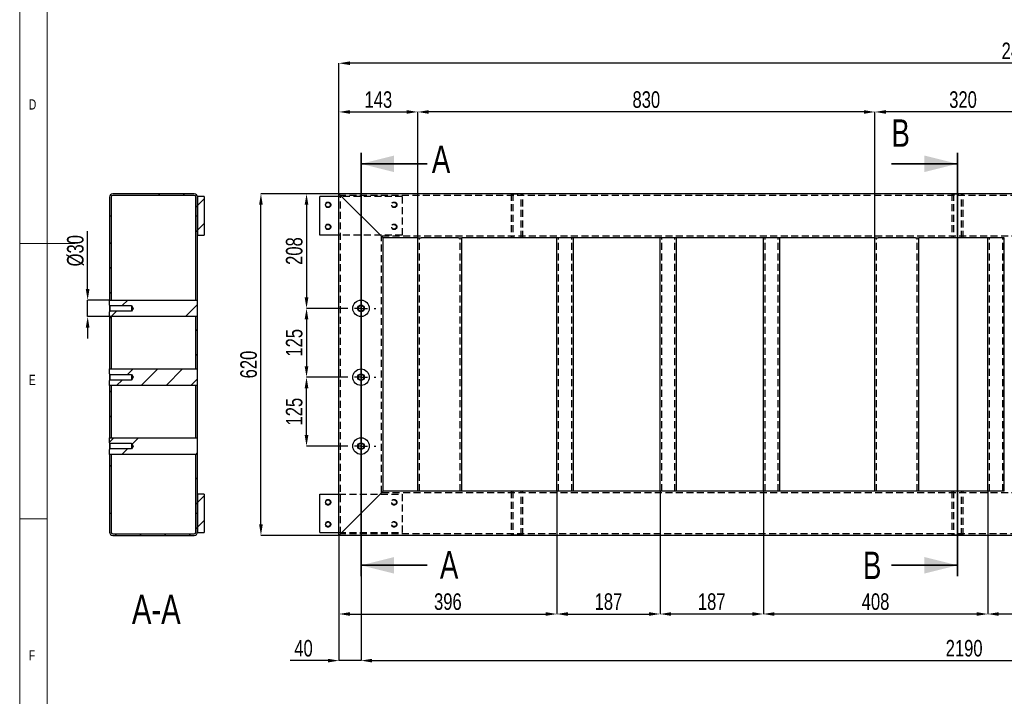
# Model space of a CAD drawing. Header units: millimetres. Extents: x 5 to 589, y 5 to 415.
# Tile 2 of 10: x 5 to 184, y 128 to 251. Entities that reach past the tile are written whole.
import ezdxf

# ---------------------------------------------------------------- set-up
doc = ezdxf.new("R2010")
doc.units = ezdxf.units.MM
doc.header["$PDSIZE"] = -1
doc.linetypes.add('CENTERX2', pattern=[20.32, 12.7, -2.54, 2.54, -2.54])
doc.linetypes.add('HIDDEN', pattern=[1.905, 1.27, -0.635])
for name, color, linetype in [('COTES', 1, 'Continuous'), ('NOTES', 6, 'Continuous'), ('TRAIT-FINS', 9, 'Continuous'), ('TRAIT-MIXTES', 3, 'CENTERX2'), ('TRAIT-TIRET', 2, 'HIDDEN')]:
    doc.layers.add(name, color=color, linetype=linetype)
doc.layers.add('TRAIT-FORT', color=4, linetype='Continuous', lineweight=25)
doc.styles.add('SLDTEXTSTYLE0', font='TXT', dxfattribs={"width": 0.75})
doc.dimstyles.new('SLDDIMSTYLE0', dxfattribs={"dimtxt": 3, "dimasz": 2, "dimexe": 0, "dimexo": 0.0625, "dimgap": 0.75, "dimtad": 1, "dimdec": 0, "dimlfac": 10, "dimrnd": 1e-09, "dimzin": 12, "dimdsep": 46, "dimtxsty": 'SLDTEXTSTYLE0', "dimsah": 1, "dimcen": 0.09, "dimadec": 0, "dimazin": 3, "dimtfac": 1, "dimtdec": 0, "dimtofl": 0, "dimtmove": 0, "dimatfit": 3, "dimfxl": 1, "dimfrac": 2, "dimtolj": 1, "dimtzin": 12, "dimarcsym": 0})
doc.dimstyles.new('SLDDIMSTYLE1', dxfattribs={"dimtxt": 3, "dimasz": 2, "dimexe": 0, "dimexo": 0.0625, "dimgap": 0.75, "dimtad": 1, "dimdec": 0, "dimlfac": 10, "dimrnd": 1e-09, "dimzin": 12, "dimdsep": 46, "dimtxsty": 'SLDTEXTSTYLE0', "dimsah": 1, "dimcen": 0.09, "dimadec": 0, "dimazin": 3, "dimtfac": 1, "dimtdec": 0, "dimtmove": 0, "dimatfit": 0, "dimfxl": 1, "dimfrac": 2, "dimtolj": 1, "dimtzin": 12, "dimarcsym": 0})
pattern_1 = [(45, (0, 0), (-13.4704, 13.4704), []), (45, (4.49, 2e-323), (-13.4704, 13.4704), []), (45, (8.98, 4e-323), (-13.4704, 13.4704), []), (45, (13.47, 6e-323), (-13.4704, 13.4704), [])]

# ---------------------------------------------------------------- blocks, each defined once
blk = doc.blocks.new('_D')
at = {"layer": 'COTES', "color": 0, "lineweight": -2, "transparency": 16777216}
for p, q in [((285.97, 168.47), (285.97, 134.29)), ((66.97, 149.53), (66.97, 134.29)), ((68.97, 134.29), (283.97, 134.29))]:
    blk.add_line(p, q, dxfattribs=at)
at = {"layer": 'COTES', "color": 0, "transparency": 16777216}
for points in [[(68.97, 134.62), (68.97, 133.96), (66.97, 134.29)], [(283.97, 134.62), (283.97, 133.96), (285.97, 134.29)]]:
    blk.add_solid(points, dxfattribs=at)
at = {"layer": 'Defpoints', "color": 0, "transparency": 16777216}
for p in [(285.97, 168.53), (66.97, 149.59), (285.97, 134.29)]:
    blk.add_point(p, dxfattribs=at)
at = {"layer": 'COTES', "color": 0, "transparency": 16777216, "insert": (176.47, 138.04), "char_height": 3, "attachment_point": 2, "style": 'SLDTEXTSTYLE0'}
blk.add_mtext('\\A1;2190', dxfattribs=at)
blk = doc.blocks.new('_D_1')
at = {"layer": 'COTES', "color": 0, "lineweight": -2, "transparency": 16777216}
for p, q in [((62.9, 219.03), (48.8, 219.03)), ((48.8, 159.03), (48.8, 217.03)), ((62.9, 157.03), (48.8, 157.03))]:
    blk.add_line(p, q, dxfattribs=at)
at = {"layer": 'COTES', "color": 0, "transparency": 16777216}
for points in [[(48.47, 217.03), (49.13, 217.03), (48.8, 219.03)], [(48.47, 159.03), (49.13, 159.03), (48.8, 157.03)]]:
    blk.add_solid(points, dxfattribs=at)
at = {"layer": 'Defpoints', "color": 0, "transparency": 16777216}
for p in [(48.8, 219.03), (62.97, 219.03), (62.97, 157.03)]:
    blk.add_point(p, dxfattribs=at)
at = {"layer": 'COTES', "color": 0, "transparency": 16777216, "insert": (45.05, 188.03), "char_height": 3, "attachment_point": 2, "rotation": 90, "style": 'SLDTEXTSTYLE0'}
blk.add_mtext('\\A1;620', dxfattribs=at)
blk = doc.blocks.new('_D_2')
at = {"layer": 'COTES', "color": 0, "lineweight": -2, "transparency": 16777216}
for p, q in [((64.2, 198.23), (57.08, 198.23)), ((57.08, 196.23), (57.08, 187.73)), ((64.2, 185.73), (57.08, 185.73))]:
    blk.add_line(p, q, dxfattribs=at)
at = {"layer": 'COTES', "color": 0, "transparency": 16777216}
for points in [[(56.74, 196.23), (57.41, 196.23), (57.08, 198.23)], [(56.74, 187.73), (57.41, 187.73), (57.08, 185.73)]]:
    blk.add_solid(points, dxfattribs=at)
at = {"layer": 'Defpoints', "color": 0, "transparency": 16777216}
for p in [(64.27, 198.23), (57.08, 185.73), (64.27, 185.73)]:
    blk.add_point(p, dxfattribs=at)
at = {"layer": 'COTES', "color": 0, "transparency": 16777216, "insert": (53.33, 191.98), "char_height": 3, "attachment_point": 2, "rotation": 90, "style": 'SLDTEXTSTYLE0'}
blk.add_mtext('\\A1;125', dxfattribs=at)
blk = doc.blocks.new('_D_3')
at = {"layer": 'COTES', "color": 0, "lineweight": -2, "transparency": 16777216}
for p, q in [((62.9, 219.03), (57.08, 219.03)), ((57.08, 217.03), (57.08, 200.23)), ((64.2, 198.23), (57.08, 198.23))]:
    blk.add_line(p, q, dxfattribs=at)
at = {"layer": 'COTES', "color": 0, "transparency": 16777216}
for points in [[(56.74, 217.03), (57.41, 217.03), (57.08, 219.03)], [(56.74, 200.23), (57.41, 200.23), (57.08, 198.23)]]:
    blk.add_solid(points, dxfattribs=at)
at = {"layer": 'Defpoints', "color": 0, "transparency": 16777216}
for p in [(62.97, 219.03), (57.08, 198.23), (64.27, 198.23)]:
    blk.add_point(p, dxfattribs=at)
at = {"layer": 'COTES', "color": 0, "transparency": 16777216, "insert": (53.33, 208.63), "char_height": 3, "attachment_point": 2, "rotation": 90, "style": 'SLDTEXTSTYLE0'}
blk.add_mtext('\\A1;208', dxfattribs=at)
blk = doc.blocks.new('_D_4')
at = {"layer": 'COTES', "color": 0, "lineweight": -2, "transparency": 16777216}
for p, q in [((64.2, 185.73), (57.08, 185.73)), ((57.08, 175.23), (57.08, 183.73)), ((64.2, 173.23), (57.08, 173.23))]:
    blk.add_line(p, q, dxfattribs=at)
at = {"layer": 'COTES', "color": 0, "transparency": 16777216}
for points in [[(56.74, 183.73), (57.41, 183.73), (57.08, 185.73)], [(56.74, 175.23), (57.41, 175.23), (57.08, 173.23)]]:
    blk.add_solid(points, dxfattribs=at)
at = {"layer": 'Defpoints', "color": 0, "transparency": 16777216}
for p in [(57.08, 185.73), (64.27, 185.73), (64.27, 173.23)]:
    blk.add_point(p, dxfattribs=at)
at = {"layer": 'COTES', "color": 0, "transparency": 16777216, "insert": (53.33, 179.48), "char_height": 3, "attachment_point": 2, "rotation": 90, "style": 'SLDTEXTSTYLE0'}
blk.add_mtext('\\A1;125', dxfattribs=at)
blk = doc.blocks.new('_D_8')
at = {"layer": 'COTES', "color": 0, "lineweight": -2, "transparency": 16777216}
for p, q in [((62.97, 219.1), (62.97, 233.88)), ((64.97, 233.88), (75.27, 233.88)), ((77.27, 211.1), (77.27, 233.88))]:
    blk.add_line(p, q, dxfattribs=at)
at = {"layer": 'COTES', "color": 0, "transparency": 16777216}
for points in [[(64.97, 234.21), (64.97, 233.55), (62.97, 233.88)], [(75.27, 234.21), (75.27, 233.55), (77.27, 233.88)]]:
    blk.add_solid(points, dxfattribs=at)
at = {"layer": 'Defpoints', "color": 0, "transparency": 16777216}
for p in [(77.27, 233.88), (62.97, 219.03), (77.27, 211.03)]:
    blk.add_point(p, dxfattribs=at)
at = {"layer": 'COTES', "color": 0, "transparency": 16777216, "insert": (70.12, 237.63), "char_height": 3, "attachment_point": 2, "style": 'SLDTEXTSTYLE0'}
blk.add_mtext('\\A1;143', dxfattribs=at)
blk = doc.blocks.new('_D_9')
at = {"layer": 'COTES', "color": 0, "lineweight": -2, "transparency": 16777216}
for p, q in [((77.27, 211.1), (77.27, 233.88)), ((158.27, 233.88), (79.27, 233.88)), ((160.27, 211.1), (160.27, 233.88))]:
    blk.add_line(p, q, dxfattribs=at)
at = {"layer": 'COTES', "color": 0, "transparency": 16777216}
for points in [[(79.27, 234.21), (79.27, 233.55), (77.27, 233.88)], [(158.27, 234.21), (158.27, 233.55), (160.27, 233.88)]]:
    blk.add_solid(points, dxfattribs=at)
at = {"layer": 'Defpoints', "color": 0, "transparency": 16777216}
for p in [(77.27, 233.88), (77.27, 211.03), (160.27, 211.03)]:
    blk.add_point(p, dxfattribs=at)
at = {"layer": 'COTES', "color": 0, "transparency": 16777216, "insert": (118.77, 237.63), "char_height": 3, "attachment_point": 2, "style": 'SLDTEXTSTYLE0'}
blk.add_mtext('\\A1;830', dxfattribs=at)
blk = doc.blocks.new('_D_10')
at = {"layer": 'COTES', "color": 0, "lineweight": -2, "transparency": 16777216}
for p, q in [((160.27, 211.1), (160.27, 233.88)), ((190.27, 233.88), (162.27, 233.88)), ((192.27, 211.1), (192.27, 233.88))]:
    blk.add_line(p, q, dxfattribs=at)
at = {"layer": 'COTES', "color": 0, "transparency": 16777216}
for points in [[(162.27, 234.21), (162.27, 233.55), (160.27, 233.88)], [(190.27, 234.21), (190.27, 233.55), (192.27, 233.88)]]:
    blk.add_solid(points, dxfattribs=at)
at = {"layer": 'Defpoints', "color": 0, "transparency": 16777216}
for p in [(160.27, 233.88), (160.27, 211.03), (192.27, 211.03)]:
    blk.add_point(p, dxfattribs=at)
at = {"layer": 'COTES', "color": 0, "transparency": 16777216, "insert": (176.27, 237.63), "char_height": 3, "attachment_point": 2, "style": 'SLDTEXTSTYLE0'}
blk.add_mtext('\\A1;320', dxfattribs=at)
blk = doc.blocks.new('_D_13')
at = {"layer": 'COTES', "color": 0, "lineweight": -2, "transparency": 16777216}
for p, q in [((62.97, 219.1), (62.97, 242.72)), ((308.27, 242.72), (64.97, 242.72)), ((310.27, 219.1), (310.27, 242.72))]:
    blk.add_line(p, q, dxfattribs=at)
at = {"layer": 'COTES', "color": 0, "transparency": 16777216}
for points in [[(64.97, 243.06), (64.97, 242.39), (62.97, 242.72)], [(308.27, 243.06), (308.27, 242.39), (310.27, 242.72)]]:
    blk.add_solid(points, dxfattribs=at)
at = {"layer": 'Defpoints', "color": 0, "transparency": 16777216}
for p in [(62.97, 242.72), (62.97, 219.03), (310.27, 219.03)]:
    blk.add_point(p, dxfattribs=at)
at = {"layer": 'COTES', "color": 0, "transparency": 16777216, "insert": (186.62, 246.47), "char_height": 3, "attachment_point": 2, "style": 'SLDTEXTSTYLE0'}
blk.add_mtext('\\A1;2473', dxfattribs=at)
blk = doc.blocks.new('_D_14')
at = {"layer": 'COTES', "color": 0, "lineweight": -2, "transparency": 16777216}
for p, q in [((102.52, 164.97), (102.52, 142.75)), ((62.97, 156.97), (62.97, 142.75)), ((64.97, 142.75), (100.52, 142.75))]:
    blk.add_line(p, q, dxfattribs=at)
at = {"layer": 'COTES', "color": 0, "transparency": 16777216}
for points in [[(64.97, 143.08), (64.97, 142.42), (62.97, 142.75)], [(100.52, 143.08), (100.52, 142.42), (102.52, 142.75)]]:
    blk.add_solid(points, dxfattribs=at)
at = {"layer": 'Defpoints', "color": 0, "transparency": 16777216}
for p in [(102.52, 165.03), (62.97, 157.03), (102.52, 142.75)]:
    blk.add_point(p, dxfattribs=at)
at = {"layer": 'COTES', "color": 0, "transparency": 16777216, "insert": (82.74, 146.5), "char_height": 3, "attachment_point": 2, "style": 'SLDTEXTSTYLE0'}
blk.add_mtext('\\A1;396', dxfattribs=at)
blk = doc.blocks.new('_D_15')
at = {"layer": 'COTES', "color": 0, "lineweight": -2, "transparency": 16777216}
for p, q in [((102.52, 164.97), (102.52, 142.75)), ((121.27, 164.97), (121.27, 142.75)), ((104.52, 142.75), (119.27, 142.75))]:
    blk.add_line(p, q, dxfattribs=at)
at = {"layer": 'COTES', "color": 0, "transparency": 16777216}
for points in [[(104.52, 143.08), (104.52, 142.42), (102.52, 142.75)], [(119.27, 143.08), (119.27, 142.42), (121.27, 142.75)]]:
    blk.add_solid(points, dxfattribs=at)
at = {"layer": 'Defpoints', "color": 0, "transparency": 16777216}
for p in [(102.52, 165.03), (121.27, 165.03), (121.27, 142.75)]:
    blk.add_point(p, dxfattribs=at)
at = {"layer": 'COTES', "color": 0, "transparency": 16777216, "insert": (111.89, 146.5), "char_height": 3, "attachment_point": 2, "style": 'SLDTEXTSTYLE0'}
blk.add_mtext('\\A1;187', dxfattribs=at)
blk = doc.blocks.new('_D_16')
at = {"layer": 'COTES', "color": 0, "lineweight": -2, "transparency": 16777216}
for p, q in [((121.27, 164.97), (121.27, 142.75)), ((140.02, 164.97), (140.02, 142.75)), ((138.02, 142.75), (123.27, 142.75))]:
    blk.add_line(p, q, dxfattribs=at)
at = {"layer": 'COTES', "color": 0, "transparency": 16777216}
for points in [[(123.27, 143.08), (123.27, 142.42), (121.27, 142.75)], [(138.02, 143.08), (138.02, 142.42), (140.02, 142.75)]]:
    blk.add_solid(points, dxfattribs=at)
at = {"layer": 'Defpoints', "color": 0, "transparency": 16777216}
for p in [(121.27, 165.03), (140.02, 165.03), (121.27, 142.75)]:
    blk.add_point(p, dxfattribs=at)
at = {"layer": 'COTES', "color": 0, "transparency": 16777216, "insert": (130.64, 146.5), "char_height": 3, "attachment_point": 2, "style": 'SLDTEXTSTYLE0'}
blk.add_mtext('\\A1;187', dxfattribs=at)
blk = doc.blocks.new('_D_17')
at = {"layer": 'COTES', "color": 0, "lineweight": -2, "transparency": 16777216}
for p, q in [((140.02, 164.97), (140.02, 142.75)), ((180.77, 164.97), (180.77, 142.75)), ((178.77, 142.75), (142.02, 142.75))]:
    blk.add_line(p, q, dxfattribs=at)
at = {"layer": 'COTES', "color": 0, "transparency": 16777216}
for points in [[(142.02, 143.08), (142.02, 142.42), (140.02, 142.75)], [(178.77, 143.08), (178.77, 142.42), (180.77, 142.75)]]:
    blk.add_solid(points, dxfattribs=at)
at = {"layer": 'Defpoints', "color": 0, "transparency": 16777216}
for p in [(140.02, 165.03), (180.77, 165.03), (140.02, 142.75)]:
    blk.add_point(p, dxfattribs=at)
at = {"layer": 'COTES', "color": 0, "transparency": 16777216, "insert": (160.39, 146.5), "char_height": 3, "attachment_point": 2, "style": 'SLDTEXTSTYLE0'}
blk.add_mtext('\\A1;408', dxfattribs=at)
blk = doc.blocks.new('_D_18')
at = {"layer": 'COTES', "color": 0, "lineweight": -2, "transparency": 16777216}
for p, q in [((180.77, 164.97), (180.77, 142.75)), ((220.77, 164.97), (220.77, 142.75)), ((218.77, 142.75), (182.77, 142.75))]:
    blk.add_line(p, q, dxfattribs=at)
at = {"layer": 'COTES', "color": 0, "transparency": 16777216}
for points in [[(182.77, 143.08), (182.77, 142.42), (180.77, 142.75)], [(218.77, 143.08), (218.77, 142.42), (220.77, 142.75)]]:
    blk.add_solid(points, dxfattribs=at)
at = {"layer": 'Defpoints', "color": 0, "transparency": 16777216}
for p in [(180.77, 165.03), (220.77, 165.03), (180.77, 142.75)]:
    blk.add_point(p, dxfattribs=at)
at = {"layer": 'COTES', "color": 0, "transparency": 16777216, "insert": (200.77, 146.5), "char_height": 3, "attachment_point": 2, "style": 'SLDTEXTSTYLE0'}
blk.add_mtext('\\A1;400', dxfattribs=at)
blk = doc.blocks.new('_D_20')
at = {"layer": 'COTES', "color": 0, "lineweight": -2, "transparency": 16777216}
for p, q in [((66.97, 170.47), (66.97, 134.29)), ((62.97, 156.97), (62.97, 134.29)), ((60.97, 134.29), (54.09, 134.29)), ((66.97, 134.29), (62.97, 134.29)), ((68.97, 134.29), (70.97, 134.29))]:
    blk.add_line(p, q, dxfattribs=at)
at = {"layer": 'COTES', "color": 0, "transparency": 16777216}
for points in [[(60.97, 134.62), (60.97, 133.96), (62.97, 134.29)], [(68.97, 134.62), (68.97, 133.96), (66.97, 134.29)]]:
    blk.add_solid(points, dxfattribs=at)
at = {"layer": 'Defpoints', "color": 0, "transparency": 16777216}
for p in [(66.97, 170.53), (62.97, 157.03), (62.97, 134.29)]:
    blk.add_point(p, dxfattribs=at)
at = {"layer": 'COTES', "color": 0, "transparency": 16777216, "insert": (56.53, 138.04), "char_height": 3, "attachment_point": 2, "style": 'SLDTEXTSTYLE0'}
blk.add_mtext('\\A1;40', dxfattribs=at)
blk = doc.blocks.new('SW_CENTERMARKSYMBOL_0')
at = {"layer": 'TRAIT-MIXTES', "color": 0}
for p, q in [((0, 2.4), (0, 2.7)), ((-2.4, 0), (-2.7, 0)), ((0, 0), (-1.2, 0)), ((0, 0), (0, 1.2)), ((0, 0), (0, -1.2)), ((0, 0), (1.2, 0)), ((2.4, 0), (2.7, 0)), ((0, -2.4), (0, -2.7))]:
    blk.add_line(p, q, dxfattribs=at)
blk = doc.blocks.new('SW_CENTERMARKSYMBOL_1')
at = {"layer": 'TRAIT-MIXTES', "color": 0}
for p, q in [((0, 2.4), (0, 2.7)), ((-2.4, 0), (-2.7, 0)), ((0, 0), (-1.2, 0)), ((0, 0), (0, 1.2)), ((0, 0), (0, -1.2)), ((0, 0), (1.2, 0)), ((2.4, 0), (2.7, 0)), ((0, -2.4), (0, -2.7))]:
    blk.add_line(p, q, dxfattribs=at)
blk = doc.blocks.new('SW_CENTERMARKSYMBOL_2')
at = {"layer": 'TRAIT-MIXTES', "color": 0}
for p, q in [((0, 2.4), (0, 2.7)), ((-2.4, 0), (-2.7, 0)), ((0, 0), (-1.2, 0)), ((0, 0), (0, 1.2)), ((0, 0), (0, -1.2)), ((0, 0), (1.2, 0)), ((2.4, 0), (2.7, 0)), ((0, -2.4), (0, -2.7))]:
    blk.add_line(p, q, dxfattribs=at)
blk = doc.blocks.new('_D_71')
at = {"layer": 'COTES', "color": 0, "lineweight": -2, "transparency": 16777216}
for p, q in [((17.34, 201.73), (17.34, 212.26)), ((21.23, 199.73), (17.34, 199.73)), ((17.34, 196.73), (17.34, 199.73)), ((21.23, 196.73), (17.34, 196.73)), ((17.34, 194.73), (17.34, 192.73))]:
    blk.add_line(p, q, dxfattribs=at)
at = {"layer": 'COTES', "color": 0, "transparency": 16777216}
for points in [[(17, 201.73), (17.67, 201.73), (17.34, 199.73)], [(17, 194.73), (17.67, 194.73), (17.34, 196.73)]]:
    blk.add_solid(points, dxfattribs=at)
at = {"layer": 'Defpoints', "color": 0, "transparency": 16777216}
for p in [(21.29, 199.73), (17.34, 196.73), (21.29, 196.73)]:
    blk.add_point(p, dxfattribs=at)
at = {"layer": 'COTES', "color": 0, "transparency": 16777216, "insert": (13.59, 208.69), "char_height": 3, "attachment_point": 2, "rotation": 90, "style": 'SLDTEXTSTYLE0'}
blk.add_mtext('\\A1;%%c30', dxfattribs=at)

msp = doc.modelspace()

# ---------------------------------------------------------------- hatches: boundary and pattern name
at = {"layer": 'TRAIT-FINS'}
h = msp.add_hatch(dxfattribs=at)
h.set_pattern_fill('DIN 201 ACIER ET FONTE', color=256, style=0, pattern_type=2)
h.set_pattern_definition(pattern_1)
edge = h.paths.add_edge_path(flags=0)
edge.add_line((36.99, 218.43), (36.99, 215.03))
edge.add_line((36.99, 215.03), (37.29, 215.03))
edge.add_line((37.29, 215.03), (37.29, 218.43))
edge.add_arc((36.69, 218.43), 0.6, 0, 90)
edge.add_line((36.69, 219.03), (21.89, 219.03))
edge.add_arc((21.89, 218.43), 0.6, 90, 180)
edge.add_line((21.29, 218.43), (21.29, 215.03))
edge.add_line((21.29, 215.03), (21.59, 215.03))
edge.add_line((21.59, 215.03), (21.59, 218.43))
edge.add_arc((21.89, 218.43), 0.3, 90, 180, ccw=False)
edge.add_line((21.89, 218.73), (36.69, 218.73))
edge.add_arc((36.69, 218.43), 0.3, 0, 90, ccw=False)
h = msp.add_hatch(dxfattribs=at)
h.set_pattern_fill('DIN 201 ACIER ET FONTE', color=256, style=0, pattern_type=2)
h.set_pattern_definition(pattern_1)
h.paths.add_polyline_path([(37.29, 218.53), (37.29, 211.53), (38.49, 211.53), (38.49, 218.53)], flags=0)
h = msp.add_hatch(dxfattribs=at)
h.set_pattern_fill('DIN 201 ACIER ET FONTE', color=256, style=0, pattern_type=2)
h.set_pattern_definition(pattern_1)
h.paths.add_polyline_path([(21.59, 199.73), (21.59, 215.03), (21.29, 215.03), (21.29, 199.73)], flags=0)
h = msp.add_hatch(dxfattribs=at)
h.set_pattern_fill('DIN 201 ACIER ET FONTE', color=256, style=0, pattern_type=2)
h.set_pattern_definition(pattern_1)
h.paths.add_polyline_path([(36.99, 215.03), (36.99, 199.73), (37.29, 199.73), (37.29, 215.03)], flags=0)
h = msp.add_hatch(dxfattribs=at)
h.set_pattern_fill('DIN 201 ACIER ET FONTE', color=256, style=0, pattern_type=2)
h.set_pattern_definition(pattern_1)
h.paths.add_polyline_path([(21.29, 199.73), (21.29, 198.84), (21.39, 198.74), (25.29, 198.74), (25.6, 198.23), (25.29, 197.72), (21.39, 197.72), (21.29, 197.63), (21.29, 196.73), (37.29, 196.73), (37.29, 199.73)], flags=0)
h = msp.add_hatch(dxfattribs=at)
h.set_pattern_fill('DIN 201 ACIER ET FONTE', color=256, style=0, pattern_type=2)
h.set_pattern_definition(pattern_1)
h.paths.add_polyline_path([(21.59, 187.23), (21.59, 196.73), (21.29, 196.73), (21.29, 187.23)], flags=0)
h = msp.add_hatch(dxfattribs=at)
h.set_pattern_fill('DIN 201 ACIER ET FONTE', color=256, style=0, pattern_type=2)
h.set_pattern_definition(pattern_1)
h.paths.add_polyline_path([(37.29, 187.23), (37.29, 196.73), (36.99, 196.73), (36.99, 187.23)], flags=0)
h = msp.add_hatch(dxfattribs=at)
h.set_pattern_fill('DIN 201 ACIER ET FONTE', color=256, style=0, pattern_type=2)
h.set_pattern_definition(pattern_1)
h.paths.add_polyline_path([(21.29, 187.23), (21.29, 186.34), (21.39, 186.24), (25.29, 186.24), (25.6, 185.73), (25.29, 185.22), (21.39, 185.22), (21.29, 185.13), (21.29, 184.23), (37.29, 184.23), (37.29, 187.23)], flags=0)
h = msp.add_hatch(dxfattribs=at)
h.set_pattern_fill('DIN 201 ACIER ET FONTE', color=256, style=0, pattern_type=2)
h.set_pattern_definition(pattern_1)
h.paths.add_polyline_path([(21.59, 174.73), (21.59, 184.23), (21.29, 184.23), (21.29, 174.73)], flags=0)
h = msp.add_hatch(dxfattribs=at)
h.set_pattern_fill('DIN 201 ACIER ET FONTE', color=256, style=0, pattern_type=2)
h.set_pattern_definition(pattern_1)
h.paths.add_polyline_path([(37.29, 174.73), (37.29, 184.23), (36.99, 184.23), (36.99, 174.73)], flags=0)
h = msp.add_hatch(dxfattribs=at)
h.set_pattern_fill('DIN 201 ACIER ET FONTE', color=256, style=0, pattern_type=2)
h.set_pattern_definition(pattern_1)
h.paths.add_polyline_path([(21.29, 174.73), (21.29, 173.84), (21.39, 173.74), (25.29, 173.74), (25.6, 173.23), (25.29, 172.72), (21.39, 172.72), (21.29, 172.63), (21.29, 171.73), (37.29, 171.73), (37.29, 174.73)], flags=0)
h = msp.add_hatch(dxfattribs=at)
h.set_pattern_fill('DIN 201 ACIER ET FONTE', color=256, style=0, pattern_type=2)
h.set_pattern_definition(pattern_1)
h.paths.add_polyline_path([(21.29, 171.73), (21.29, 161.03), (21.59, 161.03), (21.59, 171.73)], flags=0)
h = msp.add_hatch(dxfattribs=at)
h.set_pattern_fill('DIN 201 ACIER ET FONTE', color=256, style=0, pattern_type=2)
h.set_pattern_definition(pattern_1)
h.paths.add_polyline_path([(36.99, 171.73), (36.99, 161.03), (37.29, 161.03), (37.29, 171.73)], flags=0)
h = msp.add_hatch(dxfattribs=at)
h.set_pattern_fill('DIN 201 ACIER ET FONTE', color=256, style=0, pattern_type=2)
h.set_pattern_definition(pattern_1)
h.paths.add_polyline_path([(38.49, 157.53), (38.49, 164.53), (37.29, 164.53), (37.29, 157.53)], flags=0)
h = msp.add_hatch(dxfattribs=at)
h.set_pattern_fill('DIN 201 ACIER ET FONTE', color=256, style=0, pattern_type=2)
h.set_pattern_definition(pattern_1)
edge = h.paths.add_edge_path(flags=0)
edge.add_line((21.29, 161.03), (21.29, 157.63))
edge.add_arc((21.89, 157.63), 0.6, 180, 270)
edge.add_line((21.89, 157.03), (36.69, 157.03))
edge.add_arc((36.69, 157.63), 0.6, 270, 360)
edge.add_line((37.29, 157.63), (37.29, 161.03))
edge.add_line((37.29, 161.03), (36.99, 161.03))
edge.add_line((36.99, 161.03), (36.99, 157.63))
edge.add_arc((36.69, 157.63), 0.3, 270, 360, ccw=False)
edge.add_line((36.69, 157.33), (21.89, 157.33))
edge.add_arc((21.89, 157.63), 0.3, 180, 270, ccw=False)
edge.add_line((21.59, 157.63), (21.59, 161.03))
edge.add_line((21.59, 161.03), (21.29, 161.03))

# ---------------------------------------------------------------- linework, layer by layer
at = {"lineweight": 18}
for p, q in [((5, 415), (5, 5)), ((10, 410), (10, 10)), ((5, 210), (15, 210)), ((10, 160), (5, 160))]:
    msp.add_line(p, q, dxfattribs=at)
at = {"lineweight": 35}
for p, q in [((66.97, 226.47), (66.97, 149.59)), ((175.27, 226.47), (175.27, 149.59)), ((78.97, 224.47), (66.97, 224.47)), ((163.27, 224.47), (175.27, 224.47)), ((78.97, 151.59), (66.97, 151.59)), ((163.27, 151.59), (175.27, 151.59))]:
    msp.add_line(p, q, dxfattribs=at)
for points in [[(66.97, 224.47), (72.97, 222.97), (72.97, 225.97)], [(175.27, 224.47), (169.27, 225.97), (169.27, 222.97)], [(66.97, 151.59), (72.97, 150.09), (72.97, 153.09)], [(175.27, 151.59), (169.27, 153.09), (169.27, 150.09)]]:
    msp.add_solid(points, dxfattribs=at)
at = {"layer": 'TRAIT-FORT', "lineweight": 25}
for p, q in [((21.29, 218.43), (21.29, 215.03)), ((21.59, 218.43), (21.59, 215.03)), ((36.69, 219.03), (21.89, 219.03)), ((36.69, 218.73), (21.89, 218.73)), ((36.99, 215.03), (36.99, 218.43)), ((38.49, 218.53), (37.29, 218.53)), ((37.29, 218.53), (37.29, 211.53)), ((37.29, 215.03), (37.29, 218.43)), ((38.49, 218.53), (38.49, 211.53)), ((59.47, 211.53), (59.47, 218.53)), ((62.97, 218.53), (59.47, 218.53)), ((62.97, 157.03), (62.97, 219.03)), ((62.97, 219.03), (63.57, 218.43)), ((310.27, 219.03), (62.97, 219.03)), ((63.57, 218.43), (70.37, 211.63)), ((21.29, 215.03), (21.59, 215.03)), ((21.29, 215.03), (21.29, 199.73)), ((21.59, 215.03), (21.59, 199.73)), ((36.99, 215.03), (37.29, 215.03)), ((36.99, 199.73), (36.99, 215.03)), ((37.29, 199.73), (37.29, 215.03)), ((37.29, 211.53), (38.49, 211.53)), ((62.97, 211.53), (59.47, 211.53)), ((70.37, 211.63), (70.97, 211.03)), ((70.97, 165.03), (70.97, 211.03)), ((77.27, 211.03), (70.97, 211.03)), ((77.27, 165.03), (77.27, 211.03)), ((77.27, 211.03), (77.87, 211.03)), ((84.67, 211.03), (77.87, 211.03)), ((84.67, 211.03), (85.27, 211.03)), ((102.52, 211.03), (85.27, 211.03)), ((85.27, 165.03), (85.27, 211.03)), ((102.52, 165.03), (102.52, 211.03)), ((103.12, 211.03), (102.52, 211.03)), ((104.92, 211.03), (103.12, 211.03)), ((105.52, 211.03), (104.92, 211.03)), ((105.52, 165.03), (105.52, 211.03)), ((121.27, 211.03), (105.52, 211.03)), ((121.27, 165.03), (121.27, 211.03)), ((121.87, 211.03), (121.27, 211.03)), ((123.67, 211.03), (121.87, 211.03)), ((124.27, 211.03), (123.67, 211.03)), ((124.27, 165.03), (124.27, 211.03)), ((140.02, 211.03), (124.27, 211.03)), ((140.02, 165.03), (140.02, 211.03)), ((140.62, 211.03), (140.02, 211.03)), ((142.42, 211.03), (140.62, 211.03)), ((143.02, 211.03), (142.42, 211.03)), ((143.02, 165.03), (143.02, 211.03)), ((160.27, 211.03), (143.02, 211.03)), ((160.27, 165.03), (160.27, 211.03)), ((160.27, 211.03), (160.87, 211.03)), ((167.67, 211.03), (160.87, 211.03)), ((167.67, 211.03), (168.27, 211.03)), ((180.77, 211.03), (168.27, 211.03)), ((168.27, 165.03), (168.27, 211.03)), ((180.77, 165.03), (180.77, 211.03)), ((181.37, 211.03), (180.77, 211.03)), ((183.17, 211.03), (181.37, 211.03)), ((183.77, 211.03), (183.17, 211.03)), ((183.77, 165.03), (183.77, 211.03)), ((21.29, 199.73), (21.59, 199.73)), ((21.29, 199.73), (37.29, 199.73)), ((21.29, 198.84), (21.29, 199.73)), ((21.29, 198.84), (21.29, 197.63)), ((21.29, 198.84), (21.39, 198.74)), ((21.39, 198.74), (21.39, 197.72)), ((21.39, 198.74), (25.29, 198.74)), ((25.29, 198.74), (25.6, 198.23)), ((25.29, 198.74), (25.29, 197.72)), ((36.99, 199.73), (37.29, 199.73)), ((37.29, 196.73), (37.29, 199.73)), ((21.39, 197.72), (21.29, 197.63)), ((21.29, 196.73), (21.29, 197.63)), ((21.59, 196.73), (21.29, 196.73)), ((21.29, 196.73), (21.29, 187.23)), ((37.29, 196.73), (21.29, 196.73)), ((25.29, 197.72), (21.39, 197.72)), ((21.59, 196.73), (21.59, 187.23)), ((25.6, 198.23), (25.29, 197.72)), ((37.29, 196.73), (36.99, 196.73)), ((36.99, 187.23), (36.99, 196.73)), ((37.29, 187.23), (37.29, 196.73)), ((21.29, 187.23), (37.29, 187.23)), ((21.29, 186.34), (21.29, 187.23)), ((21.29, 187.23), (21.59, 187.23)), ((21.29, 186.34), (21.39, 186.24)), ((21.29, 186.34), (21.29, 185.13)), ((21.39, 186.24), (25.29, 186.24)), ((21.39, 186.24), (21.39, 185.22)), ((25.29, 186.24), (25.6, 185.73)), ((25.29, 186.24), (25.29, 185.22)), ((36.99, 187.23), (37.29, 187.23)), ((37.29, 184.23), (37.29, 187.23)), ((21.39, 185.22), (21.29, 185.13)), ((21.29, 184.23), (21.29, 185.13)), ((37.29, 184.23), (21.29, 184.23)), ((21.59, 184.23), (21.29, 184.23)), ((21.29, 184.23), (21.29, 174.73)), ((25.29, 185.22), (21.39, 185.22)), ((21.59, 184.23), (21.59, 174.73)), ((25.6, 185.73), (25.29, 185.22)), ((37.29, 184.23), (36.99, 184.23)), ((36.99, 174.73), (36.99, 184.23)), ((37.29, 174.73), (37.29, 184.23)), ((21.29, 174.73), (37.29, 174.73)), ((21.29, 173.84), (21.29, 174.73)), ((21.29, 174.73), (21.59, 174.73)), ((21.29, 173.84), (21.39, 173.74)), ((21.29, 173.84), (21.29, 172.63)), ((21.39, 173.74), (21.39, 172.72)), ((21.39, 173.74), (25.29, 173.74)), ((25.29, 173.74), (25.29, 172.72)), ((25.29, 173.74), (25.6, 173.23)), ((36.99, 174.73), (37.29, 174.73)), ((37.29, 171.73), (37.29, 174.73)), ((21.39, 172.72), (21.29, 172.63)), ((21.29, 171.73), (21.29, 172.63)), ((37.29, 171.73), (21.29, 171.73)), ((21.59, 171.73), (21.29, 171.73)), ((21.29, 171.73), (21.29, 161.03)), ((25.29, 172.72), (21.39, 172.72)), ((21.59, 171.73), (21.59, 161.03)), ((25.6, 173.23), (25.29, 172.72)), ((37.29, 171.73), (36.99, 171.73)), ((36.99, 161.03), (36.99, 171.73)), ((37.29, 161.03), (37.29, 171.73)), ((37.29, 164.53), (37.29, 157.53)), ((38.49, 164.53), (37.29, 164.53)), ((38.49, 164.53), (38.49, 157.53)), ((59.47, 157.53), (59.47, 164.53)), ((59.47, 164.53), (62.97, 164.53)), ((70.37, 164.43), (70.97, 165.03)), ((70.37, 164.43), (70.97, 165.03)), ((77.27, 165.03), (70.97, 165.03)), ((77.87, 165.03), (77.27, 165.03)), ((84.67, 165.03), (77.87, 165.03)), ((85.27, 165.03), (84.67, 165.03)), ((102.52, 165.03), (85.27, 165.03)), ((103.12, 165.03), (102.52, 165.03)), ((104.92, 165.03), (103.12, 165.03)), ((105.52, 165.03), (104.92, 165.03)), ((121.27, 165.03), (105.52, 165.03)), ((121.87, 165.03), (121.27, 165.03)), ((123.67, 165.03), (121.87, 165.03)), ((124.27, 165.03), (123.67, 165.03)), ((140.02, 165.03), (124.27, 165.03)), ((140.62, 165.03), (140.02, 165.03)), ((142.42, 165.03), (140.62, 165.03)), ((143.02, 165.03), (142.42, 165.03)), ((160.27, 165.03), (143.02, 165.03)), ((160.87, 165.03), (160.27, 165.03)), ((167.67, 165.03), (160.87, 165.03)), ((168.27, 165.03), (167.67, 165.03)), ((180.77, 165.03), (168.27, 165.03)), ((181.37, 165.03), (180.77, 165.03)), ((183.17, 165.03), (181.37, 165.03)), ((183.77, 165.03), (183.17, 165.03)), ((63.57, 157.63), (70.37, 164.43)), ((21.29, 161.03), (21.59, 161.03)), ((21.29, 161.03), (21.29, 157.63)), ((21.59, 161.03), (21.59, 157.63)), ((36.99, 161.03), (37.29, 161.03)), ((36.99, 157.63), (36.99, 161.03)), ((37.29, 157.63), (37.29, 161.03)), ((21.89, 157.33), (36.69, 157.33)), ((37.29, 157.53), (38.49, 157.53)), ((59.47, 157.53), (62.97, 157.53)), ((62.97, 157.03), (63.57, 157.63)), ((62.97, 157.03), (63.57, 157.63)), ((21.89, 157.03), (36.69, 157.03)), ((310.27, 157.03), (62.97, 157.03))]:
    msp.add_line(p, q, dxfattribs=at)
for centre, radius in [((60.97, 217.03), 0.425), ((60.97, 213.03), 0.425), ((66.97, 198.23), 1.5), ((66.97, 198.23), 0.603), ((66.97, 198.23), 0.51), ((66.97, 185.73), 1.5), ((66.97, 185.73), 0.603), ((66.97, 185.73), 0.51), ((66.97, 173.23), 1.5), ((66.97, 173.23), 0.603), ((66.97, 173.23), 0.51), ((60.97, 163.03), 0.425), ((60.97, 159.03), 0.425)]:
    msp.add_circle(centre, radius, dxfattribs=at)
for centre, radius, start, end in [((21.89, 218.43), 0.6, 90, 180), ((21.89, 218.43), 0.3, 90, 180), ((36.69, 218.43), 0.6, 0, 90), ((36.69, 218.43), 0.3, 0, 90), ((21.89, 157.63), 0.6, 180, 270), ((21.89, 157.63), 0.3, 180, 270), ((36.69, 157.63), 0.3, 270, 0), ((36.69, 157.63), 0.6, 270, 0)]:
    msp.add_arc(centre, radius, start, end, dxfattribs=at)
at = {"layer": 'TRAIT-TIRET'}
for p, q in [((74.47, 218.53), (62.97, 218.53)), ((63.27, 157.33), (63.27, 218.73)), ((309.97, 218.73), (63.27, 218.73)), ((74.47, 218.53), (74.47, 211.53)), ((94.22, 219.03), (96.32, 219.03)), ((94.22, 219.03), (94.22, 211.03)), ((94.22, 219.03), (94.22, 218.73)), ((94.52, 219.03), (94.52, 211.03)), ((96.02, 211.03), (96.02, 219.03)), ((96.32, 211.03), (96.32, 219.03)), ((96.32, 218.73), (96.32, 219.03)), ((174.22, 219.03), (176.32, 219.03)), ((174.22, 219.03), (174.22, 211.03)), ((174.22, 219.03), (174.22, 218.73)), ((174.52, 219.03), (174.52, 211.03)), ((176.02, 211.03), (176.02, 219.03)), ((176.32, 211.03), (176.32, 219.03)), ((176.32, 218.73), (176.32, 219.03)), ((74.47, 211.53), (62.97, 211.53)), ((70.67, 164.73), (70.67, 211.33)), ((302.57, 211.33), (70.67, 211.33)), ((77.57, 165.03), (77.57, 211.03)), ((84.97, 165.03), (84.97, 211.03)), ((94.22, 211.33), (94.22, 211.03)), ((96.32, 211.03), (96.32, 211.33)), ((102.82, 165.03), (102.82, 211.03)), ((105.22, 165.03), (105.22, 211.03)), ((121.57, 165.03), (121.57, 211.03)), ((123.97, 165.03), (123.97, 211.03)), ((140.32, 165.03), (140.32, 211.03)), ((142.72, 165.03), (142.72, 211.03)), ((160.57, 165.03), (160.57, 211.03)), ((167.97, 165.03), (167.97, 211.03)), ((174.22, 211.33), (174.22, 211.03)), ((176.32, 211.03), (176.32, 211.33)), ((181.07, 165.03), (181.07, 211.03)), ((183.47, 165.03), (183.47, 211.03)), ((62.97, 164.53), (74.47, 164.53)), ((302.57, 164.73), (70.67, 164.73)), ((74.47, 164.53), (74.47, 157.53)), ((94.22, 165.03), (94.22, 164.73)), ((94.22, 165.03), (94.22, 157.04)), ((94.52, 165.03), (94.52, 157.04)), ((96.02, 157.04), (96.02, 165.03)), ((96.32, 164.73), (96.32, 165.03)), ((96.32, 157.04), (96.32, 165.03)), ((174.22, 165.03), (174.22, 164.73)), ((174.22, 165.03), (174.22, 157.04)), ((174.52, 165.03), (174.52, 157.04)), ((176.02, 157.04), (176.02, 165.03)), ((176.32, 164.73), (176.32, 165.03)), ((176.32, 157.04), (176.32, 165.03)), ((62.97, 157.53), (74.47, 157.53)), ((309.97, 157.33), (63.27, 157.33)), ((94.22, 157.33), (94.22, 157.03)), ((96.32, 157.03), (96.32, 157.33)), ((174.22, 157.33), (174.22, 157.03)), ((176.32, 157.03), (176.32, 157.33)), ((95.27, 157.04), (94.22, 157.04)), ((96.32, 157.04), (95.27, 157.04)), ((175.27, 157.04), (174.22, 157.04)), ((176.32, 157.04), (175.27, 157.04))]:
    msp.add_line(p, q, dxfattribs=at)
for centre, radius in [((60.97, 217.03), 0.503), ((72.97, 217.03), 0.503), ((72.97, 217.03), 0.425), ((60.97, 213.03), 0.503), ((72.97, 213.03), 0.503), ((72.97, 213.03), 0.425), ((60.97, 163.03), 0.503), ((72.97, 163.03), 0.503), ((72.97, 163.03), 0.425), ((60.97, 159.03), 0.503), ((72.97, 159.03), 0.503), ((72.97, 159.03), 0.425)]:
    msp.add_circle(centre, radius, dxfattribs=at)

# ---------------------------------------------------------------- block references
at = {"layer": 'TRAIT-MIXTES'}
for name, p in [('SW_CENTERMARKSYMBOL_0', (66.97, 198.23)), ('SW_CENTERMARKSYMBOL_1', (66.97, 185.73)), ('SW_CENTERMARKSYMBOL_2', (66.97, 173.23))]:
    msp.add_blockref(name, p, dxfattribs=at)

# ---------------------------------------------------------------- texts
at = {"char_height": 5, "attachment_point": 1, "style": 'SLDTEXTSTYLE0'}
for s, insert in [('B', (163.27, 232.55)), ('A', (79.83, 227.78)), ('A', (81.3, 154.16)), ('B', (158.1, 154.08))]:
    msp.add_mtext(s, dxfattribs=dict(at, insert=insert))
at = {"layer": 'NOTES', "style": 'SLDTEXTSTYLE0'}
for s, insert, char_height, attachment_point in [('D', (6.67, 236.17), 1.85, 1), ('E', (6.67, 186.17), 1.85, 1), ('A-A', (29.8, 146.25), 5.292, 2), ('F', (6.67, 136.17), 1.85, 1)]:
    msp.add_mtext(s, dxfattribs=dict(at, insert=insert, char_height=char_height, attachment_point=attachment_point))

# ---------------------------------------------------------------- dimensions: what is measured, and where the dimension line sits
at = {"layer": 'COTES'}
for base, p1, p2, angle, picture, middle in [((62.97, 242.72), (310.27, 219.03), (62.97, 219.03), 0, '_D_13', (186.62, 242.72)), ((48.8, 219.03), (62.97, 157.03), (62.97, 219.03), 90, '_D_1', (48.8, 188.03)), ((57.08, 198.23), (62.97, 219.03), (64.27, 198.23), 90, '_D_3', (57.08, 208.63)), ((57.08, 185.73), (64.27, 198.23), (64.27, 185.73), 90, '_D_2', (57.08, 191.98)), ((57.08, 185.73), (64.27, 173.23), (64.27, 185.73), 90, '_D_4', (57.08, 179.48))]:
    dim = msp.add_linear_dim(base=base, p1=p1, p2=p2, angle=angle, dimstyle='SLDDIMSTYLE0', dxfattribs=at)
    dim.commit()
    dim.dimension.update_dxf_attribs({"geometry": picture, "text_midpoint": middle, "dimtype": 160})
for base, p1, p2, dimstyle, picture, middle in [((77.27, 233.88), (62.97, 219.03), (77.27, 211.03), 'SLDDIMSTYLE0', '_D_8', (70.12, 233.88)), ((77.27, 233.88), (160.27, 211.03), (77.27, 211.03), 'SLDDIMSTYLE0', '_D_9', (118.77, 233.88)), ((160.27, 233.88), (192.27, 211.03), (160.27, 211.03), 'SLDDIMSTYLE0', '_D_10', (176.27, 233.88)), ((62.97, 134.29), (66.97, 170.53), (62.97, 157.03), 'SLDDIMSTYLE1', '_D_20', (56.53, 134.29)), ((285.97, 134.29), (66.97, 149.59), (285.97, 168.53), 'SLDDIMSTYLE0', '_D', (176.47, 134.29)), ((102.51551664, 142.75032986), (62.96551664, 157.03466396), (102.51551664, 165.03466396), 'SLDDIMSTYLE0', '_D_14', (82.74051664, 142.75032986)), ((121.26551664, 142.75032986), (102.51551664, 165.03466396), (121.26551664, 165.03466396), 'SLDDIMSTYLE0', '_D_15', (111.89051664, 142.75032986)), ((121.26551664, 142.75032986), (140.01551664, 165.03466396), (121.26551664, 165.03466396), 'SLDDIMSTYLE0', '_D_16', (130.64051664, 142.75032986)), ((140.01551664, 142.75032986), (180.76551664, 165.03466396), (140.01551664, 165.03466396), 'SLDDIMSTYLE0', '_D_17', (160.39051664, 142.75032986)), ((180.77, 142.75), (220.77, 165.03), (180.77, 165.03), 'SLDDIMSTYLE0', '_D_18', (200.77, 142.75))]:
    dim = msp.add_linear_dim(base=base, p1=p1, p2=p2, dimstyle=dimstyle, dxfattribs=at)
    dim.commit()
    dim.dimension.update_dxf_attribs({"geometry": picture, "text_midpoint": middle, "dimtype": 160})
dim = msp.add_linear_dim(base=(17.34, 196.73), p1=(21.29, 199.73), p2=(21.29, 196.73), angle=90, text='%%c<>', dimstyle='SLDDIMSTYLE1', dxfattribs=at)
dim.commit()
dim.dimension.update_dxf_attribs({"geometry": '_D_71', "text_midpoint": (17.34, 208.69), "dimtype": 160})

doc.saveas('drawing.dxf')
